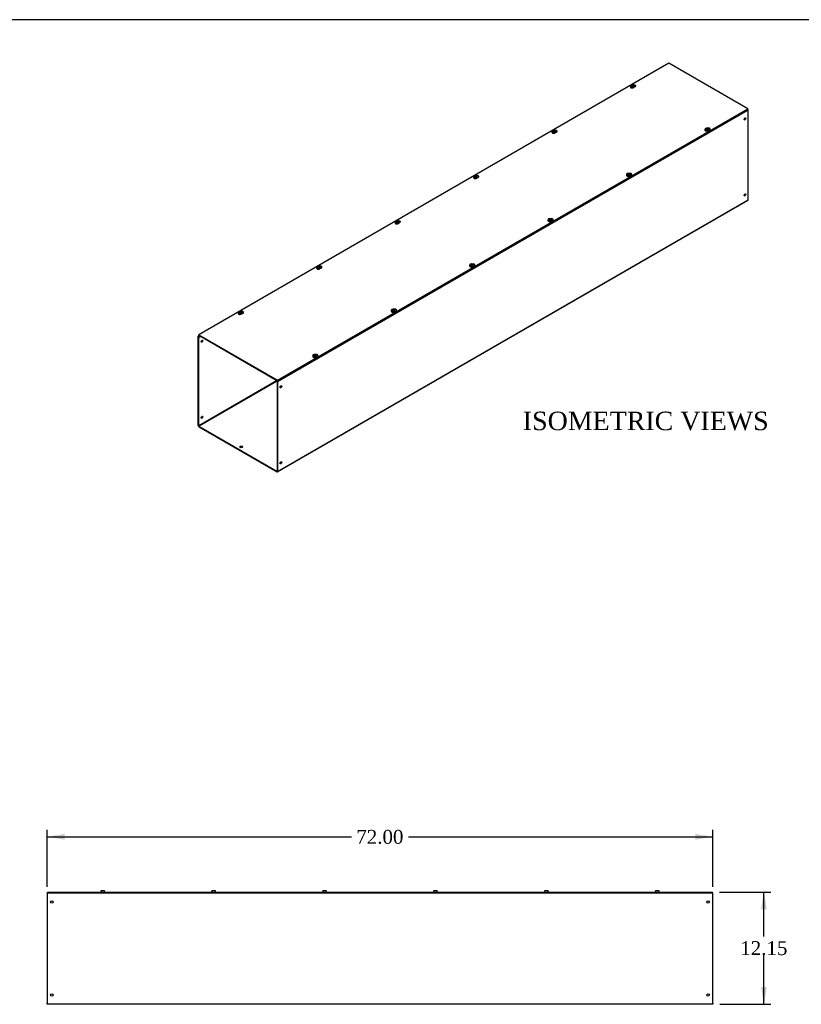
# Model space of a CAD drawing. Header units: inches. Extents: x 1 to 299, y -2 to 199.
# Tile 3 of 4: x 150 to 235, y 92 to 199. Entities that reach past the tile are written whole.
import ezdxf
from ezdxf.enums import TextEntityAlignment as Align

# ---------------------------------------------------------------- set-up
doc = ezdxf.new("R2010")
doc.units = ezdxf.units.IN
doc.header["$MEASUREMENT"] = 0
for name, color, linetype in [('COM56313-3', 7, 'Continuous'), ('COM56319-3', 7, 'Continuous'), ('Default', 7, 'Continuous'), ('SCS19515', 7, 'Continuous')]:
    doc.layers.add(name, color=color, linetype=linetype)
doc.styles.add('SEACAD_Times_New_Roman', font='times.ttf')
doc.dimstyles.new('HAMMOND_(STH_-_300x200)', dxfattribs={"dimtxt": 1.5, "dimasz": 1.875, "dimexe": 0.75, "dimexo": 0.75, "dimgap": 0.375, "dimtad": 0, "dimtih": 1, "dimtoh": 1, "dimzin": 0, "dimdsep": 46, "dimtxsty": 'SEACAD_Times_New_Roman', "dimblk1": '_SE_FILLED', "dimblk2": '_SE_FILLED', "dimsah": 1, "dimcen": 0.75, "dimadec": 0, "dimazin": 0, "dimtfac": 0.8, "dimtofl": 0, "dimtmove": 0, "dimatfit": 3, "dimfxl": 1, "dimtolj": 1, "dimtzin": 0, "dimarcsym": 0})

# ---------------------------------------------------------------- blocks, each defined once
blk = doc.blocks.new('SE3')
at = {"layer": 'COM56313-3', "color": 7, "linetype": 'Continuous'}
for p, q in [((153.01, 104.47), (153.04, 104.47)), ((153.01, 104.47), (153.01, 104.37)), ((224.98, 104.47), (225.01, 104.47)), ((225.01, 104.37), (225.01, 104.47)), ((153.01, 104.37), (153.01, 92.51)), ((225.01, 92.51), (225.01, 104.37)), ((153.01, 92.4), (153.01, 92.51)), ((225.01, 92.4), (153.01, 92.4)), ((225.01, 92.51), (225.01, 92.4))]:
    blk.add_line(p, q, dxfattribs=at)
for centre in [(153.51, 103.47), (224.51, 103.47), (153.51, 93.4), (224.51, 93.4)]:
    blk.add_circle(centre, 0.133, dxfattribs=at)
at = {"layer": 'COM56319-3', "color": 7, "linetype": 'Continuous'}
for p, q in [((153.04, 104.55), (224.98, 104.55)), ((153.04, 104.47), (153.04, 104.55)), ((153.04, 104.47), (224.98, 104.47)), ((224.98, 104.47), (224.98, 104.55))]:
    blk.add_line(p, q, dxfattribs=at)
at = {"layer": 'SCS19515', "color": 7, "linetype": 'Continuous'}
for p, q in [((158.83, 104.65), (158.83, 104.65)), ((158.83, 104.64), (158.83, 104.58)), ((158.92, 104.73), (159.11, 104.73)), ((159.2, 104.65), (159.2, 104.65)), ((159.2, 104.58), (159.2, 104.64)), ((170.83, 104.65), (170.83, 104.65)), ((170.83, 104.64), (170.83, 104.58)), ((170.92, 104.73), (171.11, 104.73)), ((171.2, 104.65), (171.2, 104.65)), ((171.2, 104.58), (171.2, 104.64)), ((182.83, 104.65), (182.83, 104.65)), ((182.83, 104.64), (182.83, 104.58)), ((182.92, 104.73), (183.11, 104.73)), ((183.2, 104.65), (183.2, 104.65)), ((183.2, 104.58), (183.2, 104.64)), ((194.83, 104.65), (194.83, 104.65)), ((194.83, 104.64), (194.83, 104.58)), ((194.92, 104.73), (195.11, 104.73)), ((195.2, 104.65), (195.2, 104.65)), ((195.2, 104.58), (195.2, 104.64)), ((206.83, 104.65), (206.83, 104.65)), ((206.83, 104.64), (206.83, 104.58)), ((206.92, 104.73), (207.11, 104.73)), ((207.2, 104.65), (207.2, 104.65)), ((207.2, 104.58), (207.2, 104.64)), ((218.83, 104.65), (218.83, 104.65)), ((218.83, 104.64), (218.83, 104.58)), ((218.92, 104.73), (219.11, 104.73)), ((219.2, 104.65), (219.2, 104.65)), ((219.2, 104.58), (219.2, 104.64))]:
    blk.add_line(p, q, dxfattribs=at)
for centre, radius, start, end in [((158.92, 104.64), 0.09, 170.4059, 180), ((158.85, 104.58), 0.025, 180, 270), ((159.18, 104.58), 0.025, 270, 0), ((159.11, 104.64), 0.09, 0, 9.5941), ((170.92, 104.64), 0.09, 170.4059, 180), ((170.85, 104.58), 0.025, 180, 270), ((171.18, 104.58), 0.025, 270, 0), ((171.11, 104.64), 0.09, 0, 9.5941), ((182.92, 104.64), 0.09, 170.4059, 180), ((182.85, 104.58), 0.025, 180, 270), ((183.18, 104.58), 0.025, 270, 0), ((183.11, 104.64), 0.09, 0, 9.5941), ((194.92, 104.64), 0.09, 170.4059, 180), ((194.85, 104.58), 0.025, 180, 270), ((195.18, 104.58), 0.025, 270, 0), ((195.11, 104.64), 0.09, 0, 9.5941), ((206.92, 104.64), 0.09, 170.4059, 180), ((206.85, 104.58), 0.025, 180, 270), ((207.18, 104.58), 0.025, 270, 0), ((207.11, 104.64), 0.09, 0, 9.5941), ((218.92, 104.64), 0.09, 170.4059, 180), ((218.85, 104.58), 0.025, 180, 270), ((219.18, 104.58), 0.025, 270, 0), ((219.11, 104.64), 0.09, 0, 9.5941)]:
    blk.add_arc(centre, radius, start, end, dxfattribs=at)
for points in [[(158.83, 104.65), (158.83, 104.66), (158.83, 104.66), (158.83, 104.67), (158.84, 104.68), (158.84, 104.69), (158.85, 104.69), (158.85, 104.7), (158.86, 104.7), (158.86, 104.71), (158.87, 104.71), (158.88, 104.72), (158.88, 104.72), (158.89, 104.72), (158.9, 104.72), (158.91, 104.73), (158.91, 104.73), (158.92, 104.73)], [(159.11, 104.73), (159.11, 104.73), (159.12, 104.73), (159.13, 104.72), (159.13, 104.72), (159.14, 104.72), (159.15, 104.72), (159.16, 104.71), (159.16, 104.71), (159.17, 104.7), (159.17, 104.7), (159.18, 104.69), (159.18, 104.69), (159.19, 104.68), (159.19, 104.67), (159.19, 104.66), (159.2, 104.66), (159.2, 104.65)], [(170.83, 104.65), (170.83, 104.66), (170.83, 104.66), (170.83, 104.67), (170.84, 104.68), (170.84, 104.69), (170.85, 104.69), (170.85, 104.7), (170.86, 104.7), (170.86, 104.71), (170.87, 104.71), (170.88, 104.72), (170.88, 104.72), (170.89, 104.72), (170.9, 104.72), (170.91, 104.73), (170.91, 104.73), (170.92, 104.73)], [(171.11, 104.73), (171.11, 104.73), (171.12, 104.73), (171.13, 104.72), (171.13, 104.72), (171.14, 104.72), (171.15, 104.72), (171.16, 104.71), (171.16, 104.71), (171.17, 104.7), (171.17, 104.7), (171.18, 104.69), (171.18, 104.69), (171.19, 104.68), (171.19, 104.67), (171.19, 104.66), (171.2, 104.66), (171.2, 104.65)], [(182.83, 104.65), (182.83, 104.66), (182.83, 104.66), (182.83, 104.67), (182.84, 104.68), (182.84, 104.69), (182.85, 104.69), (182.85, 104.7), (182.86, 104.7), (182.86, 104.71), (182.87, 104.71), (182.88, 104.72), (182.88, 104.72), (182.89, 104.72), (182.9, 104.72), (182.91, 104.73), (182.91, 104.73), (182.92, 104.73)], [(183.11, 104.73), (183.11, 104.73), (183.12, 104.73), (183.13, 104.72), (183.13, 104.72), (183.14, 104.72), (183.15, 104.72), (183.16, 104.71), (183.16, 104.71), (183.17, 104.7), (183.17, 104.7), (183.18, 104.69), (183.18, 104.69), (183.19, 104.68), (183.19, 104.67), (183.19, 104.66), (183.2, 104.66), (183.2, 104.65)], [(194.83, 104.65), (194.83, 104.66), (194.83, 104.66), (194.83, 104.67), (194.84, 104.68), (194.84, 104.69), (194.85, 104.69), (194.85, 104.7), (194.86, 104.7), (194.86, 104.71), (194.87, 104.71), (194.88, 104.72), (194.88, 104.72), (194.89, 104.72), (194.9, 104.72), (194.91, 104.73), (194.91, 104.73), (194.92, 104.73)], [(195.11, 104.73), (195.11, 104.73), (195.12, 104.73), (195.13, 104.72), (195.13, 104.72), (195.14, 104.72), (195.15, 104.72), (195.16, 104.71), (195.16, 104.71), (195.17, 104.7), (195.17, 104.7), (195.18, 104.69), (195.18, 104.69), (195.19, 104.68), (195.19, 104.67), (195.19, 104.66), (195.2, 104.66), (195.2, 104.65)], [(206.83, 104.65), (206.83, 104.66), (206.83, 104.66), (206.83, 104.67), (206.84, 104.68), (206.84, 104.69), (206.85, 104.69), (206.85, 104.7), (206.86, 104.7), (206.86, 104.71), (206.87, 104.71), (206.88, 104.72), (206.88, 104.72), (206.89, 104.72), (206.9, 104.72), (206.91, 104.73), (206.91, 104.73), (206.92, 104.73)], [(207.11, 104.73), (207.11, 104.73), (207.12, 104.73), (207.13, 104.72), (207.13, 104.72), (207.14, 104.72), (207.15, 104.72), (207.16, 104.71), (207.16, 104.71), (207.17, 104.7), (207.17, 104.7), (207.18, 104.69), (207.18, 104.69), (207.19, 104.68), (207.19, 104.67), (207.19, 104.66), (207.2, 104.66), (207.2, 104.65)], [(218.83, 104.65), (218.83, 104.66), (218.83, 104.66), (218.83, 104.67), (218.84, 104.68), (218.84, 104.69), (218.85, 104.69), (218.85, 104.7), (218.86, 104.7), (218.86, 104.71), (218.87, 104.71), (218.88, 104.72), (218.88, 104.72), (218.89, 104.72), (218.9, 104.72), (218.91, 104.73), (218.91, 104.73), (218.92, 104.73)], [(219.11, 104.73), (219.11, 104.73), (219.12, 104.73), (219.13, 104.72), (219.13, 104.72), (219.14, 104.72), (219.15, 104.72), (219.16, 104.71), (219.16, 104.71), (219.17, 104.7), (219.17, 104.7), (219.18, 104.69), (219.18, 104.69), (219.19, 104.68), (219.19, 104.67), (219.19, 104.66), (219.2, 104.66), (219.2, 104.65)]]:
    blk.add_open_spline(points, degree=3, knots=[0, 0, 0, 0, 0.125, 0.125, 0.25, 0.25, 0.375, 0.375, 0.5, 0.5, 0.625, 0.625, 0.75, 0.75, 0.875, 0.875, 1, 1, 1, 1], dxfattribs=at)
blk = doc.blocks.new('DMBLK1518')
at = {"layer": 'Default', "linetype": 'Continuous', "transparency": 16777216}
for points in [[(154.89, 110.84), (153.01, 110.52), (154.89, 110.21)], [(223.14, 110.84), (223.14, 110.21), (225.01, 110.52)]]:
    blk.add_hatch(color=7, dxfattribs=at).paths.add_polyline_path(points)
at = {"layer": 'Default', "color": 7, "linetype": 'Continuous', "transparency": 16777216}
for p, q in [((153.01, 105.12), (153.01, 111.27)), ((225.01, 105.12), (225.01, 111.27)), ((153.01, 110.52), (185.93, 110.52)), ((192.1, 110.52), (225.01, 110.52))]:
    blk.add_line(p, q, dxfattribs=at)
at = {"layer": 'Default', "color": 7, "linetype": 'Continuous', "transparency": 16777216, "style": 'SEACAD_Times_New_Roman'}
blk.add_text('72.00', height=1.5, dxfattribs=at).set_placement((186.45, 111.27), align=Align.TOP_LEFT)
blk = doc.blocks.new('_SE_FILLED')
at = {"color": 0}
blk.add_line((0, 0), (-1, 0), dxfattribs=at)
blk.add_solid([(0, 0), (-1, -0.1665), (-1, 0.1665), (0, 0)], dxfattribs=at)
blk = doc.blocks.new('DMBLK1519')
at = {"layer": 'Default', "linetype": 'Continuous', "transparency": 16777216}
for points in [[(230.86, 102.68), (230.55, 104.55), (230.23, 102.68)], [(230.86, 94.28), (230.23, 94.28), (230.55, 92.4)]]:
    blk.add_hatch(color=7, dxfattribs=at).paths.add_polyline_path(points)
at = {"layer": 'Default', "color": 7, "linetype": 'Continuous', "transparency": 16777216}
for p, q in [((225.73, 104.55), (231.3, 104.55)), ((230.55, 99.75), (230.55, 104.55)), ((230.55, 92.4), (230.55, 97.73)), ((225.76, 92.4), (231.3, 92.4))]:
    blk.add_line(p, q, dxfattribs=at)
at = {"layer": 'Default', "color": 7, "linetype": 'Continuous', "transparency": 16777216, "style": 'SEACAD_Times_New_Roman'}
blk.add_text('12.15', height=1.5, dxfattribs=at).set_placement((227.99, 99.23), align=Align.TOP_LEFT)
blk = doc.blocks.new('SE7')
at = {"layer": 'COM56313-3', "color": 7, "linetype": 'Continuous'}
for p, q in [((228.85, 189.13), (177.94, 159.73)), ((228.85, 179.45), (228.85, 189.13)), ((177.92, 150), (228.83, 179.4)), ((177.94, 150.05), (228.85, 179.45)), ((169.35, 155.01), (169.35, 164.69)), ((169.42, 164.77), (169.37, 164.74)), ((169.4, 164.66), (169.43, 164.68)), ((169.4, 154.98), (169.4, 164.66)), ((169.45, 164.75), (169.43, 164.74)), ((169.43, 164.74), (169.53, 164.68)), ((169.43, 164.68), (169.53, 164.62)), ((169.53, 164.68), (169.55, 164.69)), ((169.53, 164.62), (169.53, 164.68)), ((169.53, 164.62), (169.6, 164.66)), ((177.81, 159.84), (169.4, 154.98)), ((169.43, 154.94), (177.86, 159.81)), ((177.78, 159.94), (177.76, 159.92)), ((177.76, 159.92), (177.86, 159.87)), ((177.76, 159.87), (177.76, 159.92)), ((177.76, 159.87), (177.86, 159.81)), ((177.86, 159.87), (177.88, 159.88)), ((177.89, 159.76), (177.89, 150.08)), ((177.94, 159.73), (177.94, 150.05)), ((169.43, 154.94), (177.86, 150.07)), ((169.43, 154.88), (177.86, 150.01)), ((177.89, 150.08), (177.86, 150.07))]:
    blk.add_line(p, q, dxfattribs=at)
for centre, major_axis, start_param, end_param in [((228.77, 189.17), (0.054, -0.0935), 0.785398, 1.923871), ((228.45, 188.23), (-0.066, -0.115), 0.392819, 2.748773), ((228.45, 180), (-0.066, -0.115), 0.392819, 2.748773), ((228.77, 179.49), (-0.054, 0.0935), 3.141593, 3.926991), ((169.43, 164.65), (0.054, -0.0935), 2.356194, 3.926991), ((169.43, 164.65), (0.018, -0.0312), 2.356194, 3.926991), ((169.7, 164.17), (0.066, 0.115), 3.534412, 5.890366), ((177.86, 159.78), (-0.054, 0.0935), 3.926991, 5.497787), ((177.86, 159.78), (-0.018, 0.0312), 3.926991, 5.497787), ((178.24, 159.24), (-0.066, -0.115), 0.392819, 2.748773), ((169.7, 155.94), (0.067, 0.115), 3.534412, 5.890366), ((169.43, 154.97), (-0.054, 0.0935), 0.785398, 2.356194), ((169.43, 154.97), (-0.018, 0.0312), 0.785398, 2.356194), ((174, 152.65), (-0.156, 0), 3.473487, 5.951291), ((178.24, 151.02), (-0.066, -0.115), 0.392819, 2.748773), ((177.86, 150.1), (-0.018, 0.0312), 2.356194, 3.926991), ((177.86, 150.1), (-0.054, 0.0935), 2.356194, 3.926991)]:
    blk.add_ellipse(centre, major_axis=major_axis, ratio=0.57735, start_param=start_param, end_param=end_param, dxfattribs=at)
for centre, major_axis in [((228.5, 188.2), (-0.066, -0.115)), ((228.5, 179.97), (-0.067, -0.115)), ((169.76, 164.14), (0.066, 0.115)), ((178.29, 159.21), (-0.066, -0.115)), ((169.76, 155.91), (0.067, 0.115)), ((174, 152.71), (-0.156, 0)), ((178.29, 150.99), (-0.066, -0.115))]:
    blk.add_ellipse(centre, major_axis=major_axis, ratio=0.57735, dxfattribs=at)
at = {"layer": 'COM56319-3', "color": 7, "linetype": 'Continuous'}
for p, q in [((220.26, 194.21), (169.4, 164.84)), ((228.81, 189.28), (220.26, 194.21)), ((177.94, 159.91), (228.81, 189.28)), ((177.94, 159.85), (228.81, 189.22)), ((228.81, 189.22), (228.81, 189.28)), ((169.4, 164.84), (177.94, 159.91)), ((169.4, 164.78), (169.4, 164.84)), ((169.4, 164.78), (177.94, 159.85)), ((177.94, 159.85), (177.94, 159.91))]:
    blk.add_line(p, q, dxfattribs=at)
for centre, major_axis, start_param, end_param in [((216.48, 191.75), (-0.203, 0), 1.52323, 5.289648), ((216.48, 191.68), (0.203, 0), 0.275127, 1.795245), ((207.99, 186.85), (-0.203, 0), 1.52323, 5.349832), ((207.99, 186.78), (0.203, 0), 0.275127, 1.795245), ((224.53, 187.1), (-0.203, 0), 1.52323, 5.289648), ((224.53, 187.03), (0.203, 0), 0.275127, 1.795245), ((216.05, 182.2), (-0.203, 0), 1.52323, 5.289648), ((216.05, 182.13), (0.203, 0), 0.275127, 1.795245), ((199.51, 181.95), (-0.203, 0), 1.52323, 5.349832), ((199.51, 181.88), (0.203, 0), 0.275127, 1.795245), ((191.02, 177.05), (-0.203, 0), 1.52323, 5.349832), ((191.02, 176.99), (0.203, 0), 0.275127, 1.795245), ((207.56, 177.3), (-0.203, 0), 1.52323, 5.349832), ((207.56, 177.23), (0.203, 0), 0.275127, 1.795245), ((182.54, 172.15), (-0.203, 0), 1.52323, 5.349832), ((182.54, 172.09), (0.203, 0), 0.275127, 1.795245), ((199.08, 172.4), (-0.203, 0), 1.52323, 5.349832), ((199.08, 172.33), (0.203, 0), 0.275127, 1.795245), ((174.05, 167.25), (-0.203, 0), 1.52323, 5.289648), ((174.05, 167.19), (0.203, 0), 0.275127, 1.795245), ((190.59, 167.5), (-0.203, 0), 1.52323, 5.349832), ((190.59, 167.44), (0.203, 0), 0.275127, 1.795245), ((182.11, 162.6), (-0.203, 0), 1.52323, 5.349832), ((182.11, 162.54), (0.203, 0), 0.275127, 1.795245)]:
    blk.add_ellipse(centre, major_axis=major_axis, ratio=0.57735, start_param=start_param, end_param=end_param, dxfattribs=at)
at = {"layer": 'SCS19515', "color": 7, "linetype": 'Continuous'}
for p, q in [((216.23, 191.77), (216.2, 191.75)), ((216.23, 191.81), (216.3, 191.81)), ((216.23, 191.77), (216.23, 191.81)), ((216.23, 191.77), (216.23, 191.72)), ((216.23, 191.75), (216.3, 191.75)), ((216.24, 191.73), (216.27, 191.75)), ((216.34, 191.75), (216.27, 191.75)), ((216.33, 191.83), (216.3, 191.81)), ((216.3, 191.75), (216.3, 191.81)), ((216.34, 191.77), (216.3, 191.75)), ((216.34, 191.79), (216.37, 191.8)), ((216.34, 191.79), (216.34, 191.75)), ((216.1, 191.7), (216.1, 191.66)), ((216.21, 191.7), (216.13, 191.65)), ((216.47, 191.66), (216.47, 191.7)), ((207.61, 186.81), (207.61, 186.76)), ((207.72, 186.8), (207.65, 186.76)), ((207.74, 186.87), (207.71, 186.85)), ((207.74, 186.91), (207.81, 186.91)), ((207.74, 186.87), (207.74, 186.91)), ((207.74, 186.87), (207.74, 186.82)), ((207.74, 186.85), (207.81, 186.85)), ((207.76, 186.83), (207.79, 186.85)), ((207.86, 186.85), (207.79, 186.85)), ((207.84, 186.93), (207.81, 186.91)), ((207.81, 186.85), (207.81, 186.91)), ((207.86, 186.87), (207.81, 186.85)), ((207.86, 186.89), (207.89, 186.9)), ((207.86, 186.89), (207.86, 186.85)), ((207.99, 186.76), (207.99, 186.81)), ((224.15, 187.05), (224.15, 187)), ((224.26, 187.04), (224.19, 187)), ((224.29, 187.12), (224.26, 187.1)), ((224.29, 187.16), (224.36, 187.16)), ((224.29, 187.12), (224.29, 187.16)), ((224.29, 187.12), (224.29, 187.07)), ((224.29, 187.1), (224.36, 187.1)), ((224.3, 187.08), (224.33, 187.09)), ((224.4, 187.09), (224.33, 187.09)), ((224.39, 187.18), (224.36, 187.16)), ((224.36, 187.1), (224.36, 187.16)), ((224.4, 187.12), (224.36, 187.1)), ((224.4, 187.13), (224.43, 187.15)), ((224.4, 187.13), (224.4, 187.09)), ((224.53, 187), (224.53, 187.05)), ((215.8, 182.22), (215.77, 182.2)), ((215.8, 182.26), (215.87, 182.26)), ((215.8, 182.22), (215.8, 182.26)), ((215.8, 182.22), (215.8, 182.17)), ((215.8, 182.2), (215.87, 182.2)), ((215.81, 182.18), (215.84, 182.2)), ((215.91, 182.2), (215.84, 182.2)), ((215.9, 182.28), (215.87, 182.26)), ((215.87, 182.2), (215.87, 182.26)), ((215.91, 182.22), (215.87, 182.2)), ((215.91, 182.24), (215.94, 182.25)), ((215.91, 182.24), (215.91, 182.2)), ((199.13, 181.91), (199.13, 181.86)), ((199.24, 181.9), (199.16, 181.86)), ((199.26, 181.97), (199.23, 181.95)), ((199.26, 182.01), (199.33, 182.01)), ((199.26, 181.97), (199.26, 182.01)), ((199.26, 181.97), (199.26, 181.92)), ((199.26, 181.95), (199.33, 181.95)), ((199.27, 181.93), (199.3, 181.95)), ((199.37, 181.95), (199.3, 181.95)), ((199.36, 182.03), (199.33, 182.01)), ((199.33, 181.95), (199.33, 182.01)), ((199.37, 181.98), (199.33, 181.95)), ((199.37, 181.99), (199.4, 182.01)), ((199.37, 181.99), (199.37, 181.95)), ((199.5, 181.86), (199.5, 181.91)), ((215.67, 182.15), (215.67, 182.11)), ((215.78, 182.15), (215.71, 182.1)), ((216.04, 182.11), (216.04, 182.15)), ((190.64, 177.01), (190.64, 176.96)), ((190.75, 177), (190.68, 176.96)), ((190.77, 177.07), (190.74, 177.06)), ((190.77, 177.11), (190.84, 177.11)), ((190.77, 177.07), (190.77, 177.11)), ((190.77, 177.07), (190.77, 177.02)), ((190.77, 177.05), (190.84, 177.05)), ((190.79, 177.03), (190.82, 177.05)), ((190.89, 177.05), (190.82, 177.05)), ((190.87, 177.13), (190.84, 177.11)), ((190.84, 177.05), (190.84, 177.11)), ((190.89, 177.08), (190.84, 177.05)), ((190.89, 177.09), (190.92, 177.11)), ((190.89, 177.09), (190.89, 177.05)), ((191.02, 176.96), (191.02, 177.01)), ((207.18, 177.26), (207.18, 177.21)), ((207.29, 177.25), (207.22, 177.2)), ((207.32, 177.32), (207.28, 177.3)), ((207.32, 177.36), (207.39, 177.36)), ((207.32, 177.32), (207.32, 177.36)), ((207.32, 177.32), (207.32, 177.27)), ((207.32, 177.3), (207.39, 177.3)), ((207.33, 177.28), (207.36, 177.3)), ((207.43, 177.3), (207.36, 177.3)), ((207.42, 177.38), (207.39, 177.36)), ((207.39, 177.3), (207.39, 177.36)), ((207.43, 177.32), (207.39, 177.3)), ((207.43, 177.34), (207.46, 177.35)), ((207.43, 177.34), (207.43, 177.3)), ((207.56, 177.21), (207.56, 177.26)), ((182.16, 172.11), (182.16, 172.06)), ((182.26, 172.1), (182.19, 172.06)), ((182.29, 172.17), (182.26, 172.16)), ((182.29, 172.21), (182.36, 172.21)), ((182.29, 172.17), (182.29, 172.21)), ((182.29, 172.17), (182.29, 172.12)), ((182.29, 172.15), (182.36, 172.15)), ((182.3, 172.13), (182.33, 172.15)), ((182.4, 172.15), (182.33, 172.15)), ((182.39, 172.23), (182.36, 172.21)), ((182.36, 172.15), (182.36, 172.21)), ((182.4, 172.18), (182.36, 172.15)), ((182.4, 172.19), (182.43, 172.21)), ((182.4, 172.19), (182.4, 172.15)), ((182.53, 172.06), (182.53, 172.11)), ((198.7, 172.36), (198.7, 172.31)), ((198.81, 172.35), (198.74, 172.31)), ((198.83, 172.42), (198.8, 172.4)), ((198.83, 172.46), (198.9, 172.46)), ((198.83, 172.42), (198.83, 172.46)), ((198.83, 172.42), (198.83, 172.37)), ((198.83, 172.4), (198.9, 172.4)), ((198.84, 172.38), (198.87, 172.4)), ((198.94, 172.4), (198.87, 172.4)), ((198.93, 172.48), (198.9, 172.46)), ((198.9, 172.4), (198.9, 172.46)), ((198.94, 172.43), (198.9, 172.4)), ((198.94, 172.44), (198.97, 172.46)), ((198.94, 172.44), (198.94, 172.4)), ((199.07, 172.31), (199.07, 172.36)), ((173.8, 167.28), (173.77, 167.26)), ((173.8, 167.32), (173.87, 167.32)), ((173.8, 167.28), (173.8, 167.32)), ((173.8, 167.28), (173.8, 167.22)), ((173.8, 167.25), (173.87, 167.25)), ((173.81, 167.23), (173.85, 167.25)), ((173.92, 167.25), (173.85, 167.25)), ((173.9, 167.33), (173.87, 167.32)), ((173.87, 167.25), (173.87, 167.32)), ((173.92, 167.28), (173.87, 167.25)), ((173.92, 167.29), (173.95, 167.31)), ((173.92, 167.29), (173.92, 167.25)), ((190.21, 167.46), (190.21, 167.41)), ((190.32, 167.45), (190.25, 167.41)), ((190.35, 167.52), (190.31, 167.51)), ((190.35, 167.56), (190.41, 167.56)), ((190.35, 167.52), (190.35, 167.56)), ((190.35, 167.52), (190.35, 167.47)), ((190.35, 167.5), (190.41, 167.5)), ((190.36, 167.48), (190.39, 167.5)), ((190.46, 167.5), (190.39, 167.5)), ((190.45, 167.58), (190.41, 167.56)), ((190.41, 167.5), (190.41, 167.56)), ((190.46, 167.53), (190.41, 167.5)), ((190.46, 167.54), (190.49, 167.56)), ((190.46, 167.54), (190.46, 167.5)), ((190.59, 167.41), (190.59, 167.46)), ((173.67, 167.21), (173.67, 167.16)), ((173.78, 167.2), (173.71, 167.16)), ((174.05, 167.16), (174.05, 167.21)), ((181.73, 162.56), (181.73, 162.51)), ((181.84, 162.55), (181.76, 162.51)), ((181.86, 162.62), (181.83, 162.61)), ((181.86, 162.66), (181.93, 162.66)), ((181.86, 162.62), (181.86, 162.66)), ((181.86, 162.62), (181.86, 162.57)), ((181.86, 162.6), (181.93, 162.6)), ((181.87, 162.58), (181.9, 162.6)), ((181.97, 162.6), (181.9, 162.6)), ((181.96, 162.68), (181.93, 162.66)), ((181.93, 162.6), (181.93, 162.66)), ((181.97, 162.63), (181.93, 162.6)), ((181.97, 162.64), (182, 162.66)), ((181.97, 162.64), (181.97, 162.6)), ((182.1, 162.51), (182.1, 162.56))]:
    blk.add_line(p, q, dxfattribs=at)
for centre, radius, start, end in [((216.23, 191.7), 0.136, 117.5739, 178.9126), ((216.28, 191.63), 0.144, 122.6431, 170.9725), ((216.28, 191.61), 0.238, 68.5038, 118.438), ((216.35, 191.71), 0.122, 358.6147, 53.0679), ((216.32, 191.61), 0.144, 122.6435, 170.9722), ((207.75, 186.8), 0.136, 117.5739, 178.9126), ((207.79, 186.73), 0.144, 122.6431, 170.9725), ((207.8, 186.71), 0.238, 68.5038, 118.438), ((207.83, 186.71), 0.144, 122.6435, 170.9722), ((207.86, 186.81), 0.122, 358.6147, 53.0679), ((224.29, 187.05), 0.136, 117.5739, 178.9126), ((224.33, 186.98), 0.144, 122.6431, 170.9725), ((224.34, 186.96), 0.238, 68.5038, 118.438), ((224.38, 186.96), 0.144, 122.6435, 170.9722), ((224.41, 187.06), 0.122, 358.6147, 53.0679), ((215.81, 182.15), 0.136, 117.5739, 178.9126), ((215.85, 182.08), 0.144, 122.6431, 170.9725), ((215.86, 182.06), 0.238, 68.5038, 118.438), ((215.89, 182.06), 0.144, 122.6435, 170.9722), ((215.92, 182.16), 0.122, 358.6147, 53.0679), ((199.26, 181.9), 0.136, 117.5739, 178.9126), ((199.31, 181.83), 0.144, 122.6431, 170.9725), ((199.31, 181.82), 0.238, 68.5038, 118.438), ((199.35, 181.81), 0.144, 122.6435, 170.9722), ((199.38, 181.91), 0.122, 358.6147, 53.0679), ((190.78, 177), 0.136, 117.5739, 178.9126), ((190.82, 176.93), 0.144, 122.6431, 170.9725), ((190.83, 176.92), 0.238, 68.5038, 118.438), ((190.86, 176.91), 0.144, 122.6435, 170.9722), ((190.89, 177.01), 0.122, 358.6147, 53.0679), ((207.32, 177.25), 0.136, 117.5739, 178.9126), ((207.36, 177.18), 0.144, 122.6431, 170.9725), ((207.37, 177.16), 0.238, 68.5038, 118.438), ((207.4, 177.16), 0.144, 122.6435, 170.9722), ((207.44, 177.26), 0.122, 358.6147, 53.0679), ((182.29, 172.11), 0.136, 117.5739, 178.9126), ((182.34, 172.04), 0.144, 122.6431, 170.9725), ((182.34, 172.02), 0.238, 68.5038, 118.438), ((182.38, 172.01), 0.144, 122.6435, 170.9722), ((182.41, 172.11), 0.122, 358.6147, 53.0679), ((198.84, 172.35), 0.136, 117.5739, 178.9126), ((198.88, 172.28), 0.144, 122.6431, 170.9725), ((198.89, 172.27), 0.238, 68.5038, 118.438), ((198.92, 172.26), 0.144, 122.6435, 170.9722), ((198.95, 172.36), 0.122, 358.6147, 53.0679), ((173.81, 167.21), 0.136, 117.5739, 178.9126), ((173.85, 167.14), 0.144, 122.6431, 170.9725), ((173.86, 167.12), 0.238, 68.5038, 118.438), ((173.92, 167.21), 0.122, 358.6147, 53.0679), ((190.35, 167.45), 0.136, 117.5739, 178.9126), ((190.39, 167.38), 0.144, 122.6431, 170.9725), ((190.4, 167.37), 0.238, 68.5038, 118.438), ((190.43, 167.36), 0.144, 122.6435, 170.9722), ((190.46, 167.46), 0.122, 358.6147, 53.0679), ((173.89, 167.11), 0.144, 122.6435, 170.9722), ((181.86, 162.56), 0.136, 117.5739, 178.9126), ((181.91, 162.49), 0.144, 122.6431, 170.9725), ((181.91, 162.47), 0.238, 68.5038, 118.438), ((181.95, 162.46), 0.144, 122.6435, 170.9722), ((181.98, 162.56), 0.122, 358.6147, 53.0679)]:
    blk.add_arc(centre, radius, start, end, dxfattribs=at)
for centre, major_axis, start_param, end_param in [((216.29, 191.78), (0.0975, 0), 1.098165, 3.614224), ((216.29, 191.78), (-0.0975, 0), 1.098165, 3.614224), ((216.29, 191.7), (-0.187, 0), 0.002282, 3.141079), ((216.29, 191.66), (0.187, 0), 3.141593, 6.283185), ((216.29, 191.72), (-0.186, 0), 0.623612, 0.947184), ((207.8, 186.81), (-0.188, 0), 0.002282, 3.141079), ((207.8, 186.76), (0.188, 0), 3.141593, 6.283185), ((207.8, 186.82), (-0.186, 0), 0.623612, 0.947184), ((207.8, 186.88), (0.0975, 0), 1.098165, 3.614224), ((207.8, 186.88), (-0.0975, 0), 1.098165, 3.614224), ((224.34, 187.05), (-0.187, 0), 0.002282, 3.141079), ((224.34, 187), (0.187, 0), 3.141593, 6.283185), ((224.34, 187.07), (-0.186, 0), 0.623612, 0.947184), ((224.34, 187.13), (0.0975, 0), 1.098165, 3.614224), ((224.34, 187.13), (-0.0975, 0), 1.098165, 3.614224), ((215.86, 182.23), (0.0975, 0), 1.098165, 3.614224), ((215.86, 182.23), (-0.0975, 0), 1.098165, 3.614224), ((199.32, 181.91), (-0.188, 0), 0.002282, 3.141079), ((199.32, 181.86), (0.187, 0), 3.141593, 6.283185), ((199.32, 181.92), (-0.186, 0), 0.623612, 0.947184), ((199.32, 181.98), (0.0975, 0), 1.098165, 3.614224), ((199.32, 181.98), (-0.0975, 0), 1.098165, 3.614224), ((215.86, 182.15), (-0.187, 0), 0.002282, 3.141079), ((215.86, 182.11), (0.188, 0), 3.141593, 6.283185), ((215.86, 182.17), (-0.186, 0), 0.623612, 0.947184), ((190.83, 177.01), (-0.188, 0), 0.002282, 3.141079), ((190.83, 176.96), (0.187, 0), 3.141593, 6.283185), ((190.83, 177.02), (-0.186, 0), 0.623612, 0.947184), ((190.83, 177.08), (0.0975, 0), 1.098165, 3.614224), ((190.83, 177.08), (-0.0975, 0), 1.098165, 3.614224), ((207.37, 177.26), (-0.187, 0), 0.002282, 3.141079), ((207.37, 177.21), (0.188, 0), 3.141593, 6.283185), ((207.37, 177.27), (-0.186, 0), 0.623612, 0.947184), ((207.37, 177.33), (0.0975, 0), 1.098165, 3.614224), ((207.37, 177.33), (-0.0975, 0), 1.098165, 3.614224), ((182.34, 172.11), (-0.188, 0), 0.002282, 3.141079), ((182.34, 172.06), (0.187, 0), 3.141593, 6.283185), ((182.34, 172.12), (-0.186, 0), 0.623612, 0.947184), ((182.34, 172.18), (0.0975, 0), 1.098165, 3.614224), ((182.34, 172.18), (-0.0975, 0), 1.098165, 3.614224), ((198.89, 172.36), (-0.187, 0), 0.002282, 3.141079), ((198.89, 172.31), (0.188, 0), 3.141593, 6.283185), ((198.89, 172.37), (-0.186, 0), 0.623612, 0.947184), ((198.89, 172.43), (0.0975, 0), 1.098165, 3.614224), ((198.89, 172.43), (-0.0975, 0), 1.098165, 3.614224), ((173.86, 167.28), (0.0975, 0), 1.098165, 3.614224), ((173.86, 167.28), (-0.0975, 0), 1.098165, 3.614224), ((190.4, 167.46), (-0.188, 0), 0.002282, 3.141079), ((190.4, 167.41), (0.188, 0), 3.141593, 6.283185), ((190.4, 167.47), (-0.186, 0), 0.623612, 0.947184), ((190.4, 167.53), (0.0975, 0), 1.098165, 3.614224), ((190.4, 167.53), (-0.0975, 0), 1.098165, 3.614224), ((173.86, 167.21), (-0.188, 0), 0.002282, 3.141079), ((173.86, 167.16), (0.187, 0), 3.141593, 6.283185), ((173.86, 167.22), (-0.186, 0), 0.623612, 0.947184), ((181.92, 162.56), (-0.187, 0), 0.002282, 3.141079), ((181.92, 162.51), (0.187, 0), 3.141593, 6.283185), ((181.92, 162.57), (-0.186, 0), 0.623612, 0.947184), ((181.92, 162.63), (0.0975, 0), 1.098165, 3.614224), ((181.92, 162.63), (-0.0975, 0), 1.098165, 3.614224)]:
    blk.add_ellipse(centre, major_axis=major_axis, ratio=0.57735, start_param=start_param, end_param=end_param, dxfattribs=at)
for points, knots in [([(216.39, 191.8), (216.39, 191.81), (216.39, 191.81), (216.39, 191.82), (216.39, 191.82), (216.38, 191.83), (216.38, 191.83), (216.38, 191.83), (216.38, 191.83), (216.37, 191.84), (216.37, 191.84), (216.36, 191.84), (216.36, 191.84), (216.35, 191.84), (216.35, 191.84), (216.34, 191.83), (216.33, 191.83), (216.33, 191.83)], [0, 0, 0, 0, 0.125, 0.125, 0.25, 0.25, 0.375, 0.375, 0.5, 0.5, 0.625, 0.625, 0.75, 0.75, 0.875, 0.875, 1, 1, 1, 1]), ([(216.37, 191.8), (216.38, 191.81), (216.38, 191.81), (216.39, 191.81), (216.39, 191.81), (216.4, 191.81), (216.4, 191.81), (216.41, 191.81), (216.41, 191.81), (216.42, 191.81), (216.42, 191.81), (216.42, 191.81), (216.42, 191.81), (216.42, 191.81)], [0, 0, 0, 0, 0.125, 0.125, 0.25, 0.25, 0.375, 0.375, 0.5, 0.5, 0.625, 0.625, 0.6405416, 0.6405416, 0.6405416, 0.6405416]), ([(216.1, 191.65), (216.1, 191.65), (216.1, 191.64), (216.11, 191.62), (216.13, 191.59), (216.16, 191.57), (216.2, 191.55), (216.24, 191.54), (216.29, 191.54), (216.34, 191.54), (216.38, 191.55), (216.4, 191.56), (216.41, 191.57)], [0, 0, 0, 0, 0.025112, 0.128246, 0.23115, 0.339557, 0.452913, 0.567342, 0.681464, 0.795633, 0.910383, 1, 1, 1, 1]), ([(216.41, 191.57), (216.42, 191.57), (216.44, 191.58), (216.46, 191.61), (216.47, 191.63), (216.47, 191.65), (216.47, 191.65)], [0, 0, 0, 0, 0.183141, 0.530925, 0.828588, 1, 1, 1, 1]), ([(207.61, 186.76), (207.61, 186.75), (207.61, 186.74), (207.62, 186.72), (207.64, 186.69), (207.67, 186.67), (207.71, 186.65), (207.76, 186.64), (207.81, 186.64), (207.85, 186.64), (207.9, 186.65), (207.92, 186.66), (207.93, 186.67)], [0, 0, 0, 0, 0.025112, 0.128246, 0.23115, 0.339557, 0.452913, 0.567342, 0.681464, 0.795633, 0.910383, 1, 1, 1, 1]), ([(207.91, 186.91), (207.91, 186.91), (207.91, 186.91), (207.9, 186.92), (207.9, 186.92), (207.9, 186.93), (207.9, 186.93), (207.89, 186.93), (207.89, 186.94), (207.88, 186.94), (207.88, 186.94), (207.87, 186.94), (207.87, 186.94), (207.86, 186.94), (207.86, 186.94), (207.85, 186.93), (207.85, 186.93), (207.84, 186.93)], [0, 0, 0, 0, 0.125, 0.125, 0.25, 0.25, 0.375, 0.375, 0.5, 0.5, 0.625, 0.625, 0.75, 0.75, 0.875, 0.875, 1, 1, 1, 1]), ([(207.89, 186.9), (207.89, 186.91), (207.89, 186.91), (207.9, 186.91), (207.91, 186.91), (207.91, 186.91), (207.92, 186.91), (207.92, 186.91), (207.93, 186.91), (207.93, 186.91), (207.93, 186.91), (207.94, 186.91), (207.94, 186.91), (207.94, 186.91)], [0, 0, 0, 0, 0.125, 0.125, 0.25, 0.25, 0.375, 0.375, 0.5, 0.5, 0.625, 0.625, 0.6405416, 0.6405416, 0.6405416, 0.6405416]), ([(207.93, 186.67), (207.93, 186.67), (207.95, 186.68), (207.97, 186.71), (207.99, 186.73), (207.99, 186.75), (207.99, 186.75)], [0, 0, 0, 0, 0.183141, 0.530925, 0.828588, 1, 1, 1, 1]), ([(224.16, 187), (224.16, 187), (224.15, 186.99), (224.16, 186.96), (224.18, 186.94), (224.21, 186.92), (224.25, 186.9), (224.3, 186.89), (224.35, 186.88), (224.39, 186.89), (224.44, 186.9), (224.46, 186.91), (224.47, 186.92)], [0, 0, 0, 0, 0.025112, 0.128246, 0.23115, 0.339557, 0.452913, 0.567342, 0.681464, 0.795633, 0.910383, 1, 1, 1, 1]), ([(224.45, 187.15), (224.45, 187.16), (224.45, 187.16), (224.45, 187.17), (224.45, 187.17), (224.44, 187.18), (224.44, 187.18), (224.43, 187.18), (224.43, 187.18), (224.43, 187.19), (224.42, 187.19), (224.42, 187.19), (224.41, 187.19), (224.41, 187.18), (224.4, 187.18), (224.39, 187.18), (224.39, 187.18), (224.39, 187.18)], [0, 0, 0, 0, 0.125, 0.125, 0.25, 0.25, 0.375, 0.375, 0.5, 0.5, 0.625, 0.625, 0.75, 0.75, 0.875, 0.875, 1, 1, 1, 1]), ([(224.43, 187.15), (224.43, 187.15), (224.44, 187.16), (224.44, 187.16), (224.45, 187.16), (224.45, 187.16), (224.46, 187.16), (224.46, 187.16), (224.47, 187.16), (224.47, 187.16), (224.48, 187.16), (224.48, 187.16), (224.48, 187.15), (224.48, 187.15)], [0, 0, 0, 0, 0.125, 0.125, 0.25, 0.25, 0.375, 0.375, 0.5, 0.5, 0.625, 0.625, 0.6405416, 0.6405416, 0.6405416, 0.6405416]), ([(224.47, 186.92), (224.48, 186.92), (224.49, 186.93), (224.51, 186.95), (224.53, 186.98), (224.53, 187), (224.53, 187)], [0, 0, 0, 0, 0.183141, 0.530925, 0.828588, 1, 1, 1, 1]), ([(215.97, 182.25), (215.96, 182.26), (215.96, 182.26), (215.96, 182.27), (215.96, 182.27), (215.96, 182.28), (215.95, 182.28), (215.95, 182.28), (215.95, 182.28), (215.94, 182.29), (215.94, 182.29), (215.93, 182.29), (215.93, 182.29), (215.92, 182.29), (215.92, 182.28), (215.91, 182.28), (215.91, 182.28), (215.9, 182.28)], [0, 0, 0, 0, 0.125, 0.125, 0.25, 0.25, 0.375, 0.375, 0.5, 0.5, 0.625, 0.625, 0.75, 0.75, 0.875, 0.875, 1, 1, 1, 1]), ([(215.94, 182.25), (215.95, 182.26), (215.95, 182.26), (215.96, 182.26), (215.96, 182.26), (215.97, 182.26), (215.97, 182.26), (215.98, 182.26), (215.98, 182.26), (215.99, 182.26), (215.99, 182.26), (215.99, 182.26), (215.99, 182.26), (215.99, 182.26)], [0, 0, 0, 0, 0.125, 0.125, 0.25, 0.25, 0.375, 0.375, 0.5, 0.5, 0.625, 0.625, 0.6405416, 0.6405416, 0.6405416, 0.6405416]), ([(199.13, 181.86), (199.13, 181.85), (199.13, 181.84), (199.14, 181.82), (199.16, 181.79), (199.19, 181.77), (199.23, 181.75), (199.27, 181.74), (199.32, 181.74), (199.37, 181.74), (199.41, 181.75), (199.43, 181.76), (199.44, 181.77)], [0, 0, 0, 0, 0.025112, 0.128246, 0.23115, 0.339557, 0.452913, 0.567342, 0.681464, 0.795633, 0.910383, 1, 1, 1, 1]), ([(199.42, 182.01), (199.42, 182.01), (199.42, 182.01), (199.42, 182.02), (199.42, 182.02), (199.41, 182.03), (199.41, 182.03), (199.41, 182.04), (199.4, 182.04), (199.4, 182.04), (199.4, 182.04), (199.39, 182.04), (199.39, 182.04), (199.38, 182.04), (199.37, 182.04), (199.37, 182.03), (199.36, 182.03), (199.36, 182.03)], [0, 0, 0, 0, 0.125, 0.125, 0.25, 0.25, 0.375, 0.375, 0.5, 0.5, 0.625, 0.625, 0.75, 0.75, 0.875, 0.875, 1, 1, 1, 1]), ([(199.4, 182.01), (199.41, 182.01), (199.41, 182.01), (199.42, 182.01), (199.42, 182.01), (199.43, 182.02), (199.43, 182.02), (199.44, 182.01), (199.44, 182.01), (199.45, 182.01), (199.45, 182.01), (199.45, 182.01), (199.45, 182.01), (199.45, 182.01)], [0, 0, 0, 0, 0.125, 0.125, 0.25, 0.25, 0.375, 0.375, 0.5, 0.5, 0.625, 0.625, 0.6405416, 0.6405416, 0.6405416, 0.6405416]), ([(199.44, 181.77), (199.45, 181.77), (199.47, 181.78), (199.49, 181.81), (199.5, 181.83), (199.5, 181.85), (199.5, 181.86)], [0, 0, 0, 0, 0.183141, 0.530925, 0.828588, 1, 1, 1, 1]), ([(215.67, 182.1), (215.67, 182.1), (215.67, 182.09), (215.68, 182.07), (215.7, 182.04), (215.73, 182.02), (215.77, 182), (215.81, 181.99), (215.86, 181.99), (215.91, 181.99), (215.95, 182), (215.97, 182.01), (215.98, 182.02)], [0, 0, 0, 0, 0.025112, 0.128246, 0.23115, 0.339557, 0.452913, 0.567342, 0.681464, 0.795633, 0.910383, 1, 1, 1, 1]), ([(215.98, 182.02), (215.99, 182.02), (216.01, 182.03), (216.03, 182.06), (216.04, 182.08), (216.04, 182.1), (216.04, 182.1)], [0, 0, 0, 0, 0.183141, 0.530925, 0.828588, 1, 1, 1, 1]), ([(190.64, 176.96), (190.64, 176.96), (190.64, 176.94), (190.65, 176.92), (190.67, 176.89), (190.7, 176.87), (190.74, 176.85), (190.79, 176.84), (190.83, 176.84), (190.88, 176.84), (190.93, 176.85), (190.95, 176.87), (190.96, 176.87)], [0, 0, 0, 0, 0.025112, 0.128246, 0.23115, 0.339557, 0.452913, 0.567342, 0.681464, 0.795633, 0.910383, 1, 1, 1, 1]), ([(190.94, 177.11), (190.94, 177.11), (190.94, 177.11), (190.93, 177.12), (190.93, 177.12), (190.93, 177.13), (190.93, 177.13), (190.92, 177.14), (190.92, 177.14), (190.91, 177.14), (190.91, 177.14), (190.9, 177.14), (190.9, 177.14), (190.89, 177.14), (190.89, 177.14), (190.88, 177.14), (190.88, 177.13), (190.87, 177.13)], [0, 0, 0, 0, 0.125, 0.125, 0.25, 0.25, 0.375, 0.375, 0.5, 0.5, 0.625, 0.625, 0.75, 0.75, 0.875, 0.875, 1, 1, 1, 1]), ([(190.92, 177.11), (190.92, 177.11), (190.92, 177.11), (190.93, 177.11), (190.94, 177.11), (190.94, 177.12), (190.95, 177.12), (190.95, 177.12), (190.96, 177.12), (190.96, 177.11), (190.96, 177.11), (190.97, 177.11), (190.97, 177.11), (190.97, 177.11)], [0, 0, 0, 0, 0.125, 0.125, 0.25, 0.25, 0.375, 0.375, 0.5, 0.5, 0.625, 0.625, 0.6405416, 0.6405416, 0.6405416, 0.6405416]), ([(190.96, 176.87), (190.96, 176.88), (190.98, 176.89), (191, 176.91), (191.02, 176.94), (191.02, 176.95), (191.02, 176.96)], [0, 0, 0, 0, 0.183141, 0.530925, 0.828588, 1, 1, 1, 1]), ([(207.19, 177.21), (207.18, 177.2), (207.18, 177.19), (207.19, 177.17), (207.21, 177.14), (207.24, 177.12), (207.28, 177.1), (207.33, 177.09), (207.38, 177.09), (207.42, 177.09), (207.47, 177.1), (207.49, 177.11), (207.5, 177.12)], [0, 0, 0, 0, 0.025112, 0.128246, 0.23115, 0.339557, 0.452913, 0.567342, 0.681464, 0.795633, 0.910383, 1, 1, 1, 1]), ([(207.48, 177.35), (207.48, 177.36), (207.48, 177.36), (207.48, 177.37), (207.47, 177.37), (207.47, 177.38), (207.47, 177.38), (207.46, 177.38), (207.46, 177.39), (207.45, 177.39), (207.45, 177.39), (207.45, 177.39), (207.44, 177.39), (207.43, 177.39), (207.43, 177.39), (207.42, 177.38), (207.42, 177.38), (207.42, 177.38)], [0, 0, 0, 0, 0.125, 0.125, 0.25, 0.25, 0.375, 0.375, 0.5, 0.5, 0.625, 0.625, 0.75, 0.75, 0.875, 0.875, 1, 1, 1, 1]), ([(207.46, 177.35), (207.46, 177.36), (207.47, 177.36), (207.47, 177.36), (207.48, 177.36), (207.48, 177.36), (207.49, 177.36), (207.49, 177.36), (207.5, 177.36), (207.5, 177.36), (207.51, 177.36), (207.51, 177.36), (207.51, 177.36), (207.51, 177.36)], [0, 0, 0, 0, 0.125, 0.125, 0.25, 0.25, 0.375, 0.375, 0.5, 0.5, 0.625, 0.625, 0.6405416, 0.6405416, 0.6405416, 0.6405416]), ([(207.5, 177.12), (207.51, 177.12), (207.52, 177.13), (207.54, 177.16), (207.56, 177.18), (207.56, 177.2), (207.56, 177.2)], [0, 0, 0, 0, 0.183141, 0.530925, 0.828588, 1, 1, 1, 1]), ([(182.16, 172.06), (182.16, 172.06), (182.16, 172.04), (182.17, 172.02), (182.19, 171.99), (182.22, 171.97), (182.25, 171.95), (182.3, 171.94), (182.35, 171.94), (182.4, 171.94), (182.44, 171.96), (182.46, 171.97), (182.47, 171.97)], [0, 0, 0, 0, 0.025112, 0.128246, 0.23115, 0.339557, 0.452913, 0.567342, 0.681464, 0.795633, 0.910383, 1, 1, 1, 1]), ([(182.45, 172.21), (182.45, 172.21), (182.45, 172.22), (182.45, 172.22), (182.45, 172.23), (182.44, 172.23), (182.44, 172.23), (182.44, 172.24), (182.43, 172.24), (182.43, 172.24), (182.42, 172.24), (182.42, 172.24), (182.41, 172.24), (182.41, 172.24), (182.4, 172.24), (182.4, 172.24), (182.39, 172.23), (182.39, 172.23)], [0, 0, 0, 0, 0.125, 0.125, 0.25, 0.25, 0.375, 0.375, 0.5, 0.5, 0.625, 0.625, 0.75, 0.75, 0.875, 0.875, 1, 1, 1, 1]), ([(182.43, 172.21), (182.44, 172.21), (182.44, 172.21), (182.45, 172.21), (182.45, 172.22), (182.46, 172.22), (182.46, 172.22), (182.47, 172.22), (182.47, 172.22), (182.48, 172.21), (182.48, 172.21), (182.48, 172.21), (182.48, 172.21), (182.48, 172.21)], [0, 0, 0, 0, 0.125, 0.125, 0.25, 0.25, 0.375, 0.375, 0.5, 0.5, 0.625, 0.625, 0.6405416, 0.6405416, 0.6405416, 0.6405416]), ([(182.47, 171.97), (182.48, 171.98), (182.5, 171.99), (182.52, 172.01), (182.53, 172.04), (182.53, 172.05), (182.53, 172.06)], [0, 0, 0, 0, 0.183141, 0.530925, 0.828588, 1, 1, 1, 1]), ([(198.7, 172.31), (198.7, 172.3), (198.7, 172.29), (198.71, 172.27), (198.73, 172.24), (198.76, 172.22), (198.8, 172.2), (198.84, 172.19), (198.89, 172.19), (198.94, 172.19), (198.98, 172.2), (199, 172.21), (199.01, 172.22)], [0, 0, 0, 0, 0.025112, 0.128246, 0.23115, 0.339557, 0.452913, 0.567342, 0.681464, 0.795633, 0.910383, 1, 1, 1, 1]), ([(199, 172.46), (198.99, 172.46), (198.99, 172.46), (198.99, 172.47), (198.99, 172.47), (198.99, 172.48), (198.98, 172.48), (198.98, 172.48), (198.98, 172.49), (198.97, 172.49), (198.97, 172.49), (198.96, 172.49), (198.96, 172.49), (198.95, 172.49), (198.95, 172.49), (198.94, 172.48), (198.93, 172.48), (198.93, 172.48)], [0, 0, 0, 0, 0.125, 0.125, 0.25, 0.25, 0.375, 0.375, 0.5, 0.5, 0.625, 0.625, 0.75, 0.75, 0.875, 0.875, 1, 1, 1, 1]), ([(198.97, 172.46), (198.98, 172.46), (198.98, 172.46), (198.99, 172.46), (198.99, 172.46), (199, 172.46), (199, 172.46), (199.01, 172.46), (199.01, 172.46), (199.02, 172.46), (199.02, 172.46), (199.02, 172.46), (199.02, 172.46), (199.02, 172.46)], [0, 0, 0, 0, 0.125, 0.125, 0.25, 0.25, 0.375, 0.375, 0.5, 0.5, 0.625, 0.625, 0.6405416, 0.6405416, 0.6405416, 0.6405416]), ([(199.01, 172.22), (199.02, 172.22), (199.04, 172.23), (199.06, 172.26), (199.07, 172.28), (199.07, 172.3), (199.07, 172.31)], [0, 0, 0, 0, 0.183141, 0.530925, 0.828588, 1, 1, 1, 1]), ([(173.97, 167.31), (173.97, 167.31), (173.97, 167.32), (173.96, 167.32), (173.96, 167.33), (173.96, 167.33), (173.96, 167.33), (173.95, 167.34), (173.95, 167.34), (173.94, 167.34), (173.94, 167.34), (173.93, 167.34), (173.93, 167.34), (173.92, 167.34), (173.92, 167.34), (173.91, 167.34), (173.91, 167.34), (173.9, 167.33)], [0, 0, 0, 0, 0.125, 0.125, 0.25, 0.25, 0.375, 0.375, 0.5, 0.5, 0.625, 0.625, 0.75, 0.75, 0.875, 0.875, 1, 1, 1, 1]), ([(173.95, 167.31), (173.95, 167.31), (173.95, 167.31), (173.96, 167.32), (173.96, 167.32), (173.97, 167.32), (173.98, 167.32), (173.98, 167.32), (173.99, 167.32), (173.99, 167.32), (173.99, 167.31), (174, 167.31), (174, 167.31), (174, 167.31)], [0, 0, 0, 0, 0.125, 0.125, 0.25, 0.25, 0.375, 0.375, 0.5, 0.5, 0.625, 0.625, 0.6405416, 0.6405416, 0.6405416, 0.6405416]), ([(190.21, 167.41), (190.21, 167.4), (190.21, 167.39), (190.22, 167.37), (190.24, 167.34), (190.27, 167.32), (190.31, 167.3), (190.36, 167.29), (190.41, 167.29), (190.45, 167.29), (190.5, 167.3), (190.52, 167.31), (190.53, 167.32)], [0, 0, 0, 0, 0.025112, 0.128246, 0.23115, 0.339557, 0.452913, 0.567342, 0.681464, 0.795633, 0.910383, 1, 1, 1, 1]), ([(190.51, 167.56), (190.51, 167.56), (190.51, 167.56), (190.51, 167.57), (190.5, 167.57), (190.5, 167.58), (190.5, 167.58), (190.49, 167.59), (190.49, 167.59), (190.48, 167.59), (190.48, 167.59), (190.47, 167.59), (190.47, 167.59), (190.46, 167.59), (190.46, 167.59), (190.45, 167.59), (190.45, 167.58), (190.45, 167.58)], [0, 0, 0, 0, 0.125, 0.125, 0.25, 0.25, 0.375, 0.375, 0.5, 0.5, 0.625, 0.625, 0.75, 0.75, 0.875, 0.875, 1, 1, 1, 1]), ([(190.49, 167.56), (190.49, 167.56), (190.5, 167.56), (190.5, 167.56), (190.51, 167.56), (190.51, 167.57), (190.52, 167.57), (190.52, 167.57), (190.53, 167.56), (190.53, 167.56), (190.54, 167.56), (190.54, 167.56), (190.54, 167.56), (190.54, 167.56)], [0, 0, 0, 0, 0.125, 0.125, 0.25, 0.25, 0.375, 0.375, 0.5, 0.5, 0.625, 0.625, 0.6405416, 0.6405416, 0.6405416, 0.6405416]), ([(190.53, 167.32), (190.54, 167.32), (190.55, 167.34), (190.57, 167.36), (190.59, 167.38), (190.59, 167.4), (190.59, 167.41)], [0, 0, 0, 0, 0.183141, 0.530925, 0.828588, 1, 1, 1, 1]), ([(173.67, 167.16), (173.67, 167.16), (173.67, 167.15), (173.68, 167.12), (173.7, 167.09), (173.73, 167.07), (173.77, 167.05), (173.82, 167.04), (173.86, 167.04), (173.91, 167.05), (173.95, 167.06), (173.98, 167.07), (173.99, 167.07)], [0, 0, 0, 0, 0.025112, 0.128246, 0.23115, 0.339557, 0.452913, 0.567342, 0.681464, 0.795633, 0.910383, 1, 1, 1, 1]), ([(173.99, 167.07), (173.99, 167.08), (174.01, 167.09), (174.03, 167.11), (174.05, 167.14), (174.05, 167.15), (174.05, 167.16)], [0, 0, 0, 0, 0.183141, 0.530925, 0.828588, 1, 1, 1, 1]), ([(181.73, 162.51), (181.73, 162.51), (181.73, 162.49), (181.74, 162.47), (181.76, 162.44), (181.79, 162.42), (181.83, 162.4), (181.87, 162.39), (181.92, 162.39), (181.97, 162.39), (182.01, 162.41), (182.03, 162.42), (182.04, 162.42)], [0, 0, 0, 0, 0.025112, 0.128246, 0.23115, 0.339557, 0.452913, 0.567342, 0.681464, 0.795633, 0.910383, 1, 1, 1, 1]), ([(182.02, 162.66), (182.02, 162.66), (182.02, 162.67), (182.02, 162.67), (182.02, 162.68), (182.01, 162.68), (182.01, 162.68), (182.01, 162.69), (182.01, 162.69), (182, 162.69), (182, 162.69), (181.99, 162.69), (181.99, 162.69), (181.98, 162.69), (181.98, 162.69), (181.97, 162.69), (181.96, 162.68), (181.96, 162.68)], [0, 0, 0, 0, 0.125, 0.125, 0.25, 0.25, 0.375, 0.375, 0.5, 0.5, 0.625, 0.625, 0.75, 0.75, 0.875, 0.875, 1, 1, 1, 1]), ([(182, 162.66), (182.01, 162.66), (182.01, 162.66), (182.02, 162.66), (182.02, 162.67), (182.03, 162.67), (182.03, 162.67), (182.04, 162.67), (182.04, 162.67), (182.05, 162.66), (182.05, 162.66), (182.05, 162.66), (182.05, 162.66), (182.05, 162.66)], [0, 0, 0, 0, 0.125, 0.125, 0.25, 0.25, 0.375, 0.375, 0.5, 0.5, 0.625, 0.625, 0.6405416, 0.6405416, 0.6405416, 0.6405416]), ([(182.04, 162.42), (182.05, 162.43), (182.07, 162.44), (182.09, 162.46), (182.1, 162.49), (182.1, 162.5), (182.1, 162.51)], [0, 0, 0, 0, 0.183141, 0.530925, 0.828588, 1, 1, 1, 1])]:
    blk.add_open_spline(points, degree=3, knots=knots, dxfattribs=at)
blk = doc.blocks.new('BORDER')
at = {"layer": 'Default', "color": 7, "linetype": 'Continuous'}
blk.add_line((0, 27.86), (-41.86, 27.86), dxfattribs=at)

msp = doc.modelspace()

# ---------------------------------------------------------------- block references
at = {"layer": 'Default', "color": 7, "xscale": 7.12, "yscale": 7.12, "zscale": 7.12}
msp.add_blockref('BORDER', (299.411, 0.564), dxfattribs=at)
at = {"layer": 'Default'}
for name in ['SE7', 'SE3']:
    msp.add_blockref(name, (0, 0), dxfattribs=at)

# ---------------------------------------------------------------- texts
at = {"layer": 'Default', "color": 7, "linetype": 'Continuous', "style": 'SEACAD_Times_New_Roman'}
msp.add_text('ISOMETRIC VIEWS', height=2, dxfattribs=at).set_placement((204.462, 156.52), align=Align.TOP_LEFT)

# ---------------------------------------------------------------- dimensions: what is measured, and where the dimension line sits
at = {"layer": 'Default', "color": 7, "linetype": 'Continuous'}
for base, p1, p2, angle, picture, middle in [((153.013, 110.524), (153.013, 104.366), (225.013, 104.366), 0, 'DMBLK1518', (189.013, 110.524)), ((230.545, 92.402), (225.013, 92.402), (224.981, 104.552), 90.14737, 'DMBLK1519', (230.545, 98.477))]:
    dim = msp.add_linear_dim(base=base, p1=p1, p2=p2, angle=angle, text='\\A1;<>', dimstyle='HAMMOND_(STH_-_300x200)', dxfattribs=at)
    dim.commit()
    dim.dimension.update_dxf_attribs({"geometry": picture, "text_midpoint": middle, "dimtype": 161})

doc.saveas('drawing.dxf')
